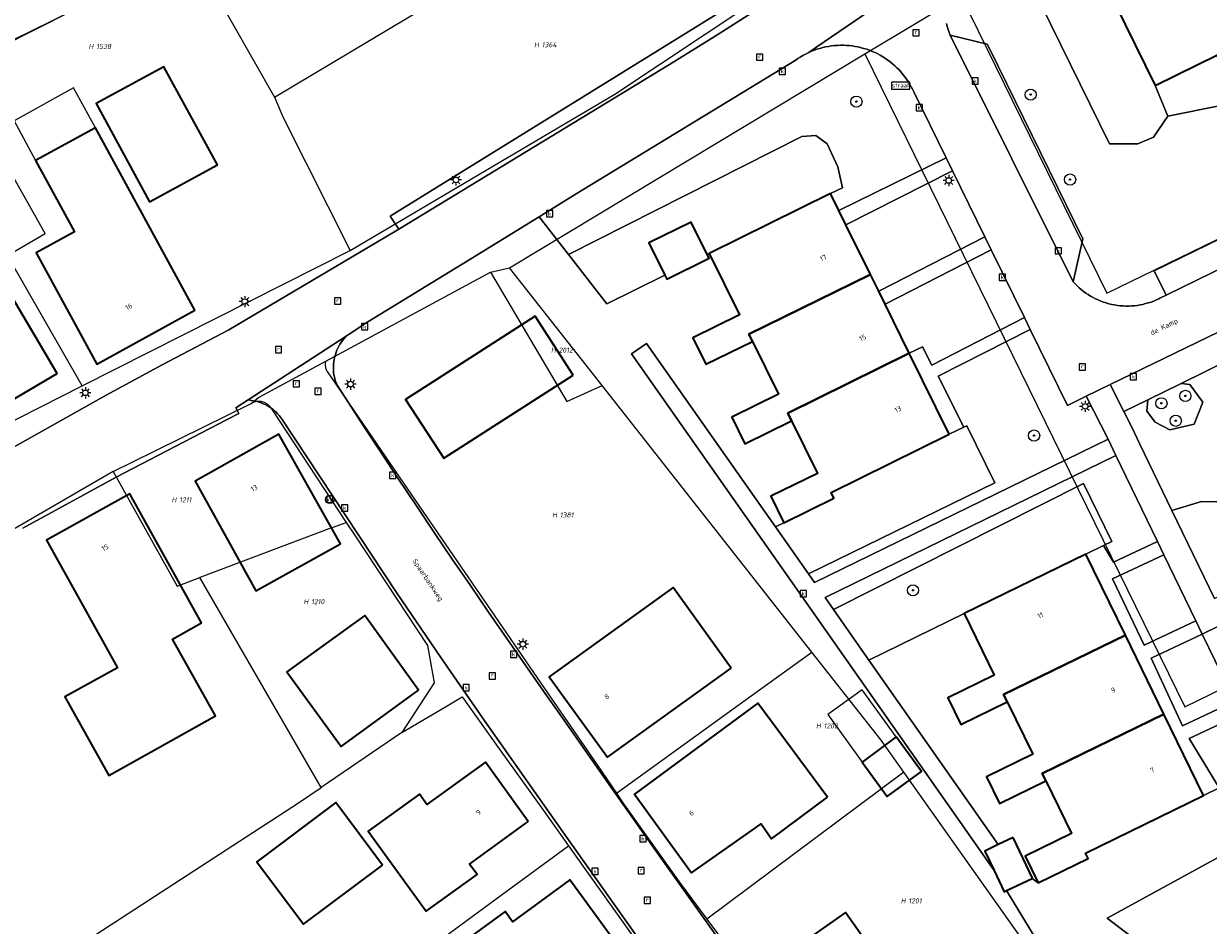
# Model space of a CAD drawing. Header units: metres. Extents: x 250001 to 257773, y 598992 to 609118.
# Tile 67 of 256: x 251333 to 251418, y 601519 to 601584. Entities that reach past the tile are written whole.
import ezdxf
from ezdxf.enums import TextEntityAlignment as Align
from ezdxf.lldxf.tags import DXFTag

# ---------------------------------------------------------------- set-up
doc = ezdxf.new("R2010")
doc.units = ezdxf.units.M
for name, color, linetype, lineweight in [('B-WE-GR-BOOM-S', 252, 'Continuous', 25), ('B-WE-GR-GROENVOORZIENING-GV', 252, 'Continuous', 18), ('B-WE-IE-TERREINAFSCHEIDING_KUNSTMATIG_HEKWERK-G', 252, 'IE-TERREINAFSCHEIDING-KUNSTMATIG', 18), ('B-WE-KG-GRENS_PERCEEL-G', 150, 'KG-PERCEEL', 18), ('B-WE-KG-GRENS_PERCEEL-S', 150, 'Continuous', 25), ('B-WE-KL-ET_LS_OV_LICHTMAST-S', 252, 'Continuous', 25), ('B-WE-OG-BEBOUWING-GV', 1, 'Continuous', 35), ('B-WE-OG-BEBOUWING-T18', 7, 'Continuous', 18), ('B-WE-OG-BEBOUWING_LUIFEL-GV', 1, 'Continuous', 18), ('B-WE-OG-TERREIN_ERF-GV', 7, 'Continuous', 18), ('B-WE-OG-TOPOGRAFIE-T18', 2, 'Continuous', 18), ('B-WE-OG-WATER_SLOOT-GV', 252, 'Continuous', 18), ('B-WE-RI-GWA_KOLK-S', 252, 'Continuous', 25), ('B-WE-RI-GWA_RIOOLPUT-S', 252, 'Continuous', 25), ('B-WE-VH-VERHARDING_GESLOTEN-GV', 252, 'Continuous', 18), ('B-WE-VH-VERHARDING_HALFVERHARDING-GV', 252, 'Continuous', 18), ('B-WE-VH-VERHARDING_OPEN-GV', 252, 'Continuous', 18), ('B-WE-VW-VERKEERSTEKEN_BORD-S', 252, 'Continuous', 25), ('B-WE-VW-VERKEERSTEKEN_DRAAGCONSTRUCTIE-S', 252, 'Continuous', 25), ('X-XX-AL-REFERENTIE-G', 7, 'Continuous', 18)]:
    doc.layers.add(name, color=color, linetype=linetype, lineweight=lineweight)
doc.styles.add('NLCS-ISO', font='NLCS-ISO.ttf')
doc.styles.add('NLCS-ISO-ANNOTATIEF-T18', font='NLCS-ISO.ttf', dxfattribs={"height": 1.8})
doc.styles.get("Standard").update_dxf_attribs({"font": 'NLCS-ISO.ttf'})
doc.linetypes.add('IE-TERREINAFSCHEIDING-KUNSTMATIG', pattern='A,4,[82,NLCS.shx,S=0.75,R=90,X=0,Y=0],4,-2', length=10)
tags = doc.linetypes.add('KG-PERCEEL', pattern='A,5.5,-2,["P",Standard,S=1.8,R=0,X=-0.5,Y=-0.9],-2,5.5,-2,[5,NLCS.SHX,S=0.75,R=0,X=0,Y=0],-2', length=19).pattern_tags.tags
tags[6] = DXFTag(74, 10)

# ---------------------------------------------------------------- blocks, each defined once
blk = doc.blocks.new('SKG-PERCEELNUMMER-SO')
at = {"style": 'NLCS-ISO', "oblique": 10, "flags": 1}
blk.add_attdef('GEMEENTECODE', text='', height=1.8, dxfattribs=at).set_placement((0, 2.55), align=Align.MIDDLE_CENTER)
at = {"style": 'NLCS-ISO', "oblique": 10}
blk.add_attdef('SECTIE', text='', height=1.8, dxfattribs=at).set_placement((-0.5, 0), align=Align.MIDDLE_RIGHT)
blk.add_attdef('PERCEELNUMMER', text='', height=1.8, dxfattribs=at).set_placement((0.5, 0), align=Align.MIDDLE_LEFT)
blk = doc.blocks.new('BS2021-132-Xref-KAD-20210617')
at = {"layer": 'B-WE-KG-GRENS_PERCEEL-G', "flags": 128}
for points in [[(251351.033, 601578.394), (251389.426, 601601.326), (251389.458, 601601.343)], [(251356.44, 601567.435), (251375.378, 601578.617), (251391.625, 601589.433), (251392.503, 601590.18), (251392.946, 601591.491), (251391.832, 601595.058), (251389.458, 601601.343)], [(251328.01, 601580.375), (251336.532, 601584.556), (251344.831, 601589.294)], [(251344.831, 601589.294), (251351.033, 601578.394)], [(251393.245, 601581.495), (251400.131, 601585.641)], [(251400.131, 601585.641), (251410.551, 601564.375)], [(251367.846, 601566.203), (251393.245, 601581.495)], [(251393.245, 601581.495), (251416.13, 601534.81)], [(251337.284, 601557.753), (251331.949, 601567.079), (251334.648, 601568.651), (251328.01, 601580.375)], [(251351.033, 601578.394), (251351.654, 601576.954), (251356.44, 601567.435)], [(251410.551, 601564.375), (251436.528, 601577.019), (251447.566, 601554.432), (251454.706, 601557.933), (251458.515, 601550.123), (251489.419, 601540.812), (251493.817, 601542.513)], [(251337.284, 601557.753), (251356.44, 601567.435)], [(251354.696, 601559.521), (251366.473, 601565.894)], [(251366.473, 601565.894), (251367.846, 601566.203)], [(251366.473, 601565.894), (251371.929, 601556.63)], [(251374.472, 601557.776), (251367.846, 601566.203)], [(251349.359, 601556.502), (251349.882, 601556.916), (251354.696, 601559.521)], [(251354.805, 601558.794), (251354.707, 601559.024), (251354.67, 601559.272), (251354.696, 601559.521)], [(251354.805, 601558.794), (251360.249, 601550.791), (251370.072, 601536.501), (251374.104, 601530.662), (251375.478, 601528.639)], [(251326.787, 601552.447), (251337.284, 601557.753)], [(251371.929, 601556.63), (251374.472, 601557.776)], [(251389.459, 601538.718), (251374.472, 601557.776)], [(251339.488, 601551.632), (251340.91, 601552.334), (251349.359, 601556.502)], [(251349.359, 601556.502), (251349.577, 601556.61), (251349.815, 601556.663), (251350.058, 601556.658), (251350.293, 601556.594), (251350.506, 601556.476), (251350.684, 601556.31), (251350.817, 601556.106)], [(251350.817, 601556.106), (251356.166, 601547.99)], [(251339.488, 601551.632), (251319.924, 601540.28)], [(251339.488, 601551.632), (251344.076, 601543.438), (251345.695, 601544.047)], [(251355.114, 601547.594), (251345.756, 601544.07), (251345.695, 601544.047)], [(251355.114, 601547.594), (251356.166, 601547.99)], [(251356.166, 601547.99), (251356.793, 601547.039), (251361.962, 601539.191)], [(251416.13, 601534.81), (251442.05, 601547.427), (251450.978, 601529.162)], [(251354.362, 601529.038), (251345.695, 601544.047)], [(251361.962, 601539.191), (251362.447, 601536.525), (251360.141, 601532.968)], [(251375.478, 601528.639), (251385.124, 601535.593), (251389.459, 601538.718)], [(251396.022, 601530.144), (251394.415, 601532.415), (251389.459, 601538.718)], [(251360.141, 601532.968), (251363.252, 601534.813), (251364.458, 601535.528)], [(251364.458, 601535.528), (251367.208, 601531.625), (251370.272, 601527.393), (251372.054, 601524.865)], [(251360.141, 601532.968), (251354.362, 601529.038)], [(251396.022, 601530.144), (251381.945, 601519.625)], [(251411.474, 601508.318), (251396.022, 601530.144)], [(251333.555, 601515.472), (251352.751, 601527.944), (251354.362, 601529.038)], [(251375.478, 601528.639), (251375.95, 601527.943), (251379.963, 601522.294), (251381.945, 601519.625)], [(251341.966, 601502.75), (251366.885, 601521.066), (251372.054, 601524.865)], [(251372.054, 601524.865), (251373.215, 601523.219), (251376.258, 601518.982), (251378.077, 601516.384)], [(251381.945, 601519.625), (251384.987, 601515.53)]]:
    blk.add_lwpolyline(points, dxfattribs=at)
at = {"layer": 'B-WE-KG-GRENS_PERCEEL-S', "xscale": 0.2, "yscale": 0.2, "zscale": 0.2}
for p, values in [((251370.042, 601582.146), {'PERCEELNUMMER': '1364', 'SECTIE': 'H'}), ((251338.189, 601582.026), {'PERCEELNUMMER': '1538', 'SECTIE': 'H'}), ((251371.248, 601560.313), {'PERCEELNUMMER': '2012', 'SECTIE': 'H'}), ((251344.125, 601549.605), {'PERCEELNUMMER': '1211', 'SECTIE': 'H'}), ((251371.335, 601548.523), {'PERCEELNUMMER': '1381', 'SECTIE': 'H'}), ((251353.555, 601542.325), {'PERCEELNUMMER': '1210', 'SECTIE': 'H'}), ((251390.195, 601533.435), {'PERCEELNUMMER': '1202', 'SECTIE': 'H'}), ((251396.259, 601520.927), {'PERCEELNUMMER': '1201', 'SECTIE': 'H'})]:
    blk.add_blockref('SKG-PERCEELNUMMER-SO', p, dxfattribs=at).add_auto_attribs(values)
blk = doc.blocks.new('SIE-WEG_VERKEERSBORD-SO')
at = {"color": 0, "linetype": 'ByBlock', "lineweight": 18}
blk.add_lwpolyline([(-1.125, -1.125), (1.125, -1.125), (1.125, 1.125), (-1.125, 1.125)], close=True, dxfattribs=at)
at = {"color": 0, "linetype": 'ByBlock', "lineweight": 18, "style": 'NLCS-ISO'}
blk.add_text('vb', height=1.5, dxfattribs=at).set_placement((0, 0), align=Align.MIDDLE_CENTER)
blk = doc.blocks.new('SIE-WEG_VERKEERSBORD_STRAATNAAM-SO')
at = {"color": 0, "linetype": 'ByBlock', "lineweight": 18}
blk.add_lwpolyline([(-3.25, -1.25), (3.25, -1.25), (3.25, 1.25), (-3.25, 1.25)], close=True, dxfattribs=at)
at = {"color": 0, "linetype": 'ByBlock', "lineweight": 18, "style": 'NLCS-ISO'}
blk.add_text('straat', height=1.5, dxfattribs=at).set_placement((0, 0.15), align=Align.MIDDLE_CENTER)
blk = doc.blocks.new('SIE-WEG_PAAL_VERKEERSBORD-SO')
at = {"color": 0, "linetype": 'ByBlock', "lineweight": 18}
blk.add_circle((0, 0), 1.5, dxfattribs=at)
at = {"color": 0, "linetype": 'ByBlock', "lineweight": 18, "style": 'NLCS-ISO'}
blk.add_text('vb', height=1.5, dxfattribs=at).set_placement((0, 0.13), align=Align.MIDDLE_CENTER)
blk = doc.blocks.new('SKL-ET_OV_LICHTMAST-SO')
at = {"color": 0, "linetype": 'ByBlock', "lineweight": 18}
for points in [[(-1.25, 0), (-2, 0)], [(-1.41, 1.41), (-0.88, 0.88)], [(0, 2), (0, 1.25)], [(0.88, 0.88), (1.41, 1.41)], [(2, 0), (1.25, 0)], [(-1.41, -1.41), (-0.88, -0.88)], [(0, -1.25), (0, -2)], [(0.88, -0.88), (1.41, -1.41)]]:
    blk.add_lwpolyline(points, dxfattribs=at)
blk.add_circle((0, 0), 1, dxfattribs=at)
blk = doc.blocks.new('SRI-KOLK-SO')
at = {"color": 0, "linetype": 'ByBlock', "lineweight": 18}
blk.add_lwpolyline([(-1.125, -1.125), (1.125, -1.125), (1.125, 1.125), (-1.125, 1.125)], close=True, dxfattribs=at)
at = {"color": 0, "linetype": 'ByBlock', "lineweight": 18, "style": 'NLCS-ISO'}
blk.add_text('k', height=1.5, dxfattribs=at).set_placement((0, 0), align=Align.MIDDLE_CENTER)
blk = doc.blocks.new('SRI-PUT_INSPECTIEPUT_RIOOLPUT-SO')
at = {"color": 0, "linetype": 'ByBlock', "lineweight": 18}
blk.add_lwpolyline([(-1.12, -1.12), (1.12, -1.12), (1.12, 1.12), (-1.12, 1.12)], close=True, dxfattribs=at)
at = {"color": 0, "linetype": 'ByBlock', "lineweight": 18, "style": 'NLCS-ISO'}
blk.add_text('r', height=1.5, dxfattribs=at).set_placement((0, 0.28), align=Align.MIDDLE_CENTER)
blk = doc.blocks.new('SGR-BOOM_01-SO')
at = {"linetype": 'ByBlock', "lineweight": 18}
h = blk.add_hatch(color=0, dxfattribs=at)
h.dxf.hatch_style = 1
edge = h.paths.add_edge_path()
edge.add_arc((0, 0), 0.25, 0, 360)
at = {"color": 0, "linetype": 'ByBlock', "lineweight": 18}
for radius in [2, 0.25]:
    blk.add_circle((0, 0), radius, dxfattribs=at)
blk = doc.blocks.new('BS2021-132-Xref-BGT-GRIJS-20210617-aangepast')
at = {"layer": 'B-WE-GR-GROENVOORZIENING-GV', "flags": 128}
for points in [[(251399.081, 601583.664), (251399.135, 601583.449), (251399.197, 601583.237), (251399.266, 601583.027), (251399.334, 601582.842), (251401.985, 601582.196), (251402.179, 601581.828), (251408.821, 601568.268), (251408.131, 601565.202), (251408.269, 601565.052), (251408.413, 601564.909), (251408.563, 601564.771), (251408.718, 601564.638), (251408.878, 601564.512), (251409.042, 601564.393), (251409.212, 601564.28), (251409.385, 601564.174), (251409.563, 601564.074), (251409.744, 601563.982), (251409.929, 601563.897), (251410.117, 601563.819), (251410.309, 601563.749), (251410.502, 601563.686), (251410.698, 601563.631), (251410.896, 601563.583), (251411.096, 601563.544), (251411.297, 601563.512), (251411.499, 601563.488), (251411.702, 601563.472), (251411.906, 601563.464), (251412.109, 601563.465), (251412.313, 601563.473), (251412.516, 601563.489), (251412.718, 601563.513), (251412.919, 601563.545), (251413.118, 601563.585), (251413.316, 601563.633), (251413.512, 601563.688), (251413.706, 601563.751), (251413.897, 601563.822), (251414.085, 601563.9), (251414.269, 601563.986), (251414.339, 601564.02), (251414.778, 601564.234), (251413.929, 601565.969), (251422.495, 601570.148)], [(251418.585, 601577.776), (251414.899, 601577.05), (251413.869, 601575.54), (251412.769, 601575.06), (251410.734, 601575.052), (251405.849, 601585.01)], [(251426.203, 601563.024), (251415.847, 601557.935), (251416.48, 601557.859), (251417.41, 601556.579), (251416.799, 601555.02), (251415.049, 601554.619), (251413.989, 601555.15), (251413.41, 601555.939), (251413.468, 601556.766), (251411.763, 601555.928), (251412.332, 601554.813), (251412.895, 601553.598), (251415.199, 601548.845), (251417.301, 601549.481), (251419.496, 601549.434)]]:
    blk.add_lwpolyline(points, dxfattribs=at)
for points in [[(251409.739, 601587.939), (251409.42, 601588.439), (251407.529, 601588.14), (251406.26, 601587.239), (251405.69, 601586.192), (251405.849, 601585.01), (251410.734, 601575.052), (251412.769, 601575.06), (251413.869, 601575.54), (251414.899, 601577.05), (251413.989, 601579.239)], [(251391.918, 601582.099), (251391.705, 601582.108), (251391.493, 601582.108), (251391.28, 601582.1), (251391.068, 601582.085), (251390.857, 601582.062), (251390.646, 601582.03), (251390.437, 601581.991), (251390.23, 601581.944), (251390.024, 601581.889), (251389.821, 601581.826), (251389.62, 601581.756), (251389.422, 601581.678), (251389.227, 601581.593), (251389.182, 601581.572), (251388.992, 601581.478), (251388.805, 601581.376), (251388.622, 601581.267), (251388.443, 601581.152), (251388.269, 601581.03), (251372.609, 601571.479), (251369.96, 601569.849), (251372.059, 601567.14), (251388.739, 601575.579), (251389.745, 601575.668), (251390.559, 601575.069), (251391.299, 601573.42), (251391.64, 601571.92), (251390.79, 601571.5), (251391.384, 601570.293), (251399.056, 601574.062), (251396.739, 601578.79), (251396.658, 601578.96), (251396.56, 601579.149), (251396.456, 601579.334), (251396.344, 601579.515), (251396.225, 601579.692), (251396.1, 601579.863), (251395.969, 601580.031), (251395.831, 601580.193), (251395.687, 601580.35), (251395.538, 601580.501), (251395.383, 601580.647), (251395.222, 601580.787), (251395.057, 601580.92), (251394.886, 601581.047), (251394.711, 601581.168), (251394.532, 601581.282), (251394.348, 601581.39), (251394.16, 601581.49), (251393.969, 601581.583), (251393.775, 601581.669), (251393.577, 601581.748), (251393.376, 601581.819), (251393.173, 601581.882), (251392.968, 601581.938), (251392.761, 601581.986), (251392.552, 601582.026), (251392.341, 601582.058), (251392.13, 601582.083)], [(251390.559, 601575.069), (251389.745, 601575.668), (251388.739, 601575.579), (251372.059, 601567.14), (251374.787, 601563.618), (251378.942, 601565.665), (251377.804, 601567.973), (251380.835, 601569.467), (251381.975, 601567.155), (251382.119, 601567.229), (251390.79, 601571.5), (251391.64, 601571.92), (251391.299, 601573.42)], [(251401.821, 601568.419), (251399.508, 601573.138), (251391.893, 601569.261), (251393.636, 601565.723), (251394.231, 601564.518)], [(251404.654, 601562.636), (251402.284, 601567.473), (251394.687, 601563.593), (251396.42, 601560.082), (251397.357, 601560.548), (251398.02, 601559.245)], [(251407.73, 601556.359), (251405.07, 601561.788), (251398.492, 601558.439), (251400.317, 601554.797), (251400.537, 601554.904), (251402.533, 601550.822), (251389.213, 601544.311), (251389.65, 601543.689), (251410.64, 601553.949), (251409.076, 601557.012)], [(251416.48, 601557.859), (251415.847, 601557.935), (251413.468, 601556.766), (251413.41, 601555.939), (251413.989, 601555.15), (251415.049, 601554.619), (251416.799, 601555.02), (251417.41, 601556.579)], [(251402.533, 601550.822), (251400.537, 601554.904), (251400.317, 601554.797), (251399.279, 601554.29), (251390.839, 601550.13), (251391.029, 601549.729), (251387.45, 601547.959), (251386.854, 601547.664), (251389.213, 601544.311)], [(251414.165, 601546.62), (251411.185, 601552.769), (251390.407, 601542.613), (251391.009, 601541.753), (251408.865, 601550.775), (251410.892, 601546.618), (251410.303, 601546.331), (251411.02, 601545.146)], [(251410.892, 601546.618), (251408.865, 601550.775), (251391.009, 601541.753), (251393.534, 601538.149), (251400.339, 601541.469), (251409.049, 601545.719), (251410.303, 601546.331)], [(251419.496, 601549.434), (251417.301, 601549.481), (251415.199, 601548.845), (251418.252, 601542.546), (251421.628, 601544.188), (251424.564, 601545.573), (251423.316, 601547.379), (251421.569, 601548.71)], [(251416.916, 601540.945), (251414.622, 601545.678), (251410.948, 601543.956), (251413.224, 601539.214)], [(251419.699, 601535.204), (251417.371, 601540.006), (251413.713, 601538.291), (251415.955, 601533.449)], [(251426.439, 601521.298), (251420.146, 601534.281), (251416.428, 601532.538), (251418.579, 601529.02), (251419.94, 601526.16), (251420.079, 601525.368), (251419.679, 601524.67), (251410.565, 601519.681), (251412.277, 601518.384), (251414.22, 601517.469), (251416.31, 601516.975), (251418.78, 601517.61)], [(251419.679, 601524.67), (251420.079, 601525.368), (251419.94, 601526.16), (251418.579, 601529.02), (251417.459, 601528.469), (251409.01, 601524.349), (251409.2, 601523.949), (251405.63, 601522.209), (251405.205, 601522.535), (251403.367, 601521.664), (251411.685, 601507.971), (251416.429, 601510.709), (251420.391, 601513.96), (251428.709, 601518.083), (251427.676, 601519.547), (251427.359, 601519.4), (251426.439, 601521.298), (251418.78, 601517.61), (251416.31, 601516.975), (251414.22, 601517.469), (251412.277, 601518.384), (251410.565, 601519.681)]]:
    blk.add_lwpolyline(points, close=True, dxfattribs=at)
at = {"layer": 'B-WE-IE-TERREINAFSCHEIDING_KUNSTMATIG_HEKWERK-G', "flags": 128}
blk.add_lwpolyline([(251359.299, 601569.9), (251394.98, 601591.979), (251381.627, 601613.643)], dxfattribs=at)
at = {"layer": 'B-WE-OG-BEBOUWING-GV', "flags": 128}
for points in [[(251419.782, 601582.052), (251415.535, 601590.745), (251411.991, 601589.029), (251410.992, 601588.546), (251409.739, 601587.939), (251413.989, 601579.239), (251418.41, 601581.39), (251420.029, 601578.06), (251421.94, 601578.979), (251420.329, 601582.319)], [(251346.95, 601573.55), (251343.13, 601580.569), (251338.279, 601577.939), (251342.089, 601570.91)], [(251345.329, 601563.16), (251338.227, 601576.202), (251333.955, 601573.876), (251336.74, 601568.762), (251334, 601567.27), (251338.329, 601559.3)], [(251391.384, 601570.293), (251390.79, 601571.5), (251382.119, 601567.229), (251384.279, 601562.829), (251380.94, 601561.189), (251381.869, 601559.3), (251385.209, 601560.939), (251384.958, 601561.449), (251393.636, 601565.723), (251391.893, 601569.261)], [(251381.975, 601567.155), (251380.835, 601569.467), (251377.804, 601567.973), (251378.942, 601565.665), (251379.075, 601565.395), (251382.106, 601566.889)], [(251394.231, 601564.518), (251393.636, 601565.723), (251384.958, 601561.449), (251385.209, 601560.939), (251387.059, 601557.16), (251383.73, 601555.52), (251384.66, 601553.619), (251388, 601555.26), (251387.732, 601555.803), (251396.42, 601560.082), (251394.687, 601563.593)], [(251335.5, 601558.64), (251331.739, 601565.03), (251323.63, 601560.26), (251327.39, 601553.869)], [(251372.39, 601558.53), (251369.67, 601562.75), (251360.399, 601556.79), (251363.14, 601552.579)], [(251399.279, 601554.29), (251396.42, 601560.082), (251387.732, 601555.803), (251388, 601555.26), (251389.85, 601551.5), (251386.51, 601549.859), (251387.45, 601547.959), (251391.029, 601549.729), (251390.839, 601550.13)], [(251355.75, 601546.459), (251351.35, 601554.3), (251345.369, 601550.949), (251349.709, 601543.109)], [(251345.822, 601540.812), (251340.69, 601550.041), (251334.721, 601546.722), (251339.799, 601537.589), (251336.049, 601535.53), (251339.2, 601529.89), (251346.82, 601534.16), (251343.742, 601539.644)], [(251411.871, 601539.93), (251409.049, 601545.719), (251400.339, 601541.469), (251402.489, 601537.069), (251399.17, 601535.449), (251400.1, 601533.55), (251403.42, 601535.17), (251403.163, 601535.681)], [(251383.69, 601537.579), (251379.54, 601543.329), (251370.679, 601536.939), (251374.85, 601531.199)], [(251361.339, 601536), (251357.489, 601541.339), (251351.92, 601537.31), (251355.79, 601531.979)], [(251414.628, 601534.276), (251411.871, 601539.93), (251403.163, 601535.681), (251403.42, 601535.17), (251405.26, 601531.41), (251401.929, 601529.79), (251402.859, 601527.889), (251406.176, 601529.503), (251405.921, 601530.028)], [(251390.571, 601528.337), (251385.579, 601535.069), (251376.769, 601528.55), (251380.859, 601522.93), (251385.818, 601526.447), (251386.575, 601525.366)], [(251417.459, 601528.469), (251414.628, 601534.276), (251405.921, 601530.028), (251406.176, 601529.503), (251406.19, 601529.51), (251408.029, 601525.739), (251404.7, 601524.119), (251405.63, 601522.209), (251409.2, 601523.949), (251409.01, 601524.349)], [(251395.49, 601532.665), (251393.058, 601530.854), (251394.846, 601528.381), (251397.3, 601530.176)], [(251369.179, 601526.599), (251366.119, 601530.839), (251361.92, 601527.81), (251361.39, 601528.55), (251357.739, 601525.92), (251361.88, 601520.189), (251365.519, 601522.81), (251364.98, 601523.55)], [(251358.765, 601523.487), (251355.419, 601527.952), (251349.773, 601523.721), (251353.119, 601519.256)], [(251403.841, 601525.461), (251402.778, 601524.951), (251401.828, 601524.495), (251402.493, 601523.091), (251403.204, 601521.587), (251403.367, 601521.664), (251405.205, 601522.535), (251405.226, 601522.545)], [(251375.22, 601518.219), (251372.149, 601522.439), (251368.049, 601519.439), (251367.519, 601520.18), (251359.339, 601514.18), (251361.45, 601511.31), (251363.088, 601509.083), (251367.628, 601512.423), (251368.049, 601511.849), (251371.66, 601514.5), (251371.13, 601515.219)], [(251395.916, 601514.345), (251391.853, 601520.101), (251386.671, 601516.443), (251390.734, 601510.687)]]:
    blk.add_lwpolyline(points, close=True, dxfattribs=at)
at = {"layer": 'B-WE-OG-BEBOUWING_LUIFEL-GV', "flags": 128}
for points in [[(251336.656, 601579.063), (251332.41, 601576.701), (251333.955, 601573.876), (251338.227, 601576.202)], [(251393.053, 601536.016), (251390.599, 601534.255), (251393.058, 601530.854), (251395.49, 601532.665)]]:
    blk.add_lwpolyline(points, close=True, dxfattribs=at)
at = {"layer": 'B-WE-OG-TERREIN_ERF-GV', "flags": 128}
for points in [[(251332.47, 601553.42), (251338.989, 601557.079), (251342.993, 601559.248), (251347.764, 601561.765), (251358.922, 601568.363), (251359.92, 601568.97), (251359.299, 601569.9), (251394.98, 601591.979), (251381.627, 601613.643), (251380.25, 601612.329), (251375.07, 601607.79), (251370.829, 601605.109), (251366.608, 601602.718), (251358.075, 601597.573), (251350.913, 601592.935), (251344.147, 601588.883), (251336.531, 601584.555), (251331.428, 601581.977)], [(251411.685, 601507.971), (251403.367, 601521.664), (251403.204, 601521.587), (251402.493, 601523.091), (251389.342, 601541.867), (251376.558, 601560.042), (251377.621, 601560.79), (251386.854, 601547.664), (251387.45, 601547.959), (251386.51, 601549.859), (251389.85, 601551.5), (251388, 601555.26), (251384.66, 601553.619), (251383.73, 601555.52), (251387.059, 601557.16), (251385.209, 601560.939), (251381.869, 601559.3), (251380.94, 601561.189), (251384.279, 601562.829), (251382.119, 601567.229), (251381.975, 601567.155), (251382.106, 601566.889), (251379.075, 601565.395), (251378.942, 601565.665), (251374.787, 601563.618), (251372.059, 601567.14), (251369.96, 601569.849), (251364.45, 601566.459), (251357.696, 601562.337), (251356.439, 601561.488), (251356.167, 601561.311), (251355.99, 601561.113), (251355.89, 601560.989), (251355.797, 601560.861), (251355.711, 601560.728), (251355.631, 601560.591), (251355.558, 601560.451), (251355.493, 601560.306), (251355.435, 601560.159), (251355.384, 601560.009), (251355.341, 601559.856), (251355.324, 601559.79), (251355.292, 601559.637), (251355.267, 601559.482), (251355.251, 601559.326), (251355.242, 601559.169), (251355.241, 601559.012), (251355.248, 601558.856), (251355.264, 601558.7), (251355.287, 601558.545), (251355.318, 601558.391), (251355.357, 601558.239), (251355.403, 601558.089), (251355.457, 601557.942), (251355.519, 601557.798), (251356.131, 601556.852), (251357.383, 601554.927), (251358.642, 601553.007), (251359.908, 601551.091), (251361.181, 601549.179), (251362.46, 601547.272), (251363.745, 601545.369), (251365.038, 601543.471), (251366.337, 601541.577), (251367.642, 601539.688), (251368.954, 601537.804), (251370.273, 601535.923), (251371.598, 601534.048), (251374.945, 601529.268), (251378.307, 601524.499), (251381.653, 601519.779), (251385.012, 601515.07)], [(251382.243, 601510.9), (251371.931, 601525.471), (251366.074, 601533.784), (251362.923, 601538.336), (251359.801, 601542.907), (251351.534, 601555.431), (251351.466, 601555.523), (251351.366, 601555.645), (251351.26, 601555.762), (251351.149, 601555.874), (251351.032, 601555.98), (251350.91, 601556.08), (251350.782, 601556.173), (251350.651, 601556.26), (251350.515, 601556.34), (251350.375, 601556.413), (251350.232, 601556.479), (251350.085, 601556.537), (251349.936, 601556.588), (251349.785, 601556.631), (251349.631, 601556.667), (251349.147, 601556.751), (251348.269, 601556.18), (251348.43, 601555.867), (251348.48, 601555.77), (251347.603, 601555.316), (251339.709, 601551.229), (251333.029, 601547.589)]]:
    blk.add_lwpolyline(points, dxfattribs=at)
for points in [[(251420.029, 601578.06), (251418.41, 601581.39), (251413.989, 601579.239), (251414.899, 601577.05), (251418.585, 601577.776), (251419.663, 601577.988)], [(251343.13, 601580.569), (251346.95, 601573.55), (251342.089, 601570.91), (251338.279, 601577.939)], [(251338.227, 601576.202), (251345.329, 601563.16), (251338.329, 601559.3), (251334, 601567.27), (251336.74, 601568.762), (251333.955, 601573.876)], [(251331.739, 601565.03), (251335.5, 601558.64), (251327.39, 601553.869), (251323.63, 601560.26)], [(251372.39, 601558.53), (251363.14, 601552.579), (251360.399, 601556.79), (251369.67, 601562.75)], [(251345.369, 601550.949), (251351.35, 601554.3), (251355.75, 601546.459), (251349.709, 601543.109)], [(251339.2, 601529.89), (251336.049, 601535.53), (251339.799, 601537.589), (251334.721, 601546.722), (251340.69, 601550.041), (251345.822, 601540.812), (251343.742, 601539.644), (251346.82, 601534.16)], [(251383.69, 601537.579), (251374.85, 601531.199), (251370.679, 601536.939), (251379.54, 601543.329)], [(251351.92, 601537.31), (251357.489, 601541.339), (251361.339, 601536), (251355.79, 601531.979)], [(251403.42, 601535.17), (251400.1, 601533.55), (251399.17, 601535.449), (251402.489, 601537.069), (251400.339, 601541.469), (251393.534, 601538.149), (251402.778, 601524.951), (251403.841, 601525.461), (251405.226, 601522.545), (251405.205, 601522.535), (251405.63, 601522.209), (251404.7, 601524.119), (251408.029, 601525.739), (251406.19, 601529.51), (251406.176, 601529.503), (251402.859, 601527.889), (251401.929, 601529.79), (251405.26, 601531.41)], [(251390.571, 601528.337), (251386.575, 601525.366), (251385.818, 601526.447), (251380.859, 601522.93), (251376.769, 601528.55), (251385.579, 601535.069)], [(251395.49, 601532.665), (251397.3, 601530.176), (251394.846, 601528.381), (251393.058, 601530.854)], [(251357.739, 601525.92), (251361.39, 601528.55), (251361.92, 601527.81), (251366.119, 601530.839), (251369.179, 601526.599), (251364.98, 601523.55), (251365.519, 601522.81), (251361.88, 601520.189)], [(251349.773, 601523.721), (251355.419, 601527.952), (251358.765, 601523.487), (251353.119, 601519.256)], [(251361.45, 601511.31), (251359.339, 601514.18), (251367.519, 601520.18), (251368.049, 601519.439), (251372.149, 601522.439), (251375.22, 601518.219), (251371.13, 601515.219), (251371.66, 601514.5), (251368.049, 601511.849), (251367.628, 601512.423), (251363.088, 601509.083)], [(251395.916, 601514.345), (251390.734, 601510.687), (251386.671, 601516.443), (251391.853, 601520.101)]]:
    blk.add_lwpolyline(points, close=True, dxfattribs=at)
at = {"layer": 'B-WE-OG-WATER_SLOOT-GV', "flags": 128}
blk.add_lwpolyline([(251331.428, 601581.977), (251336.531, 601584.555), (251344.147, 601588.883), (251350.913, 601592.935), (251358.075, 601597.573), (251366.608, 601602.718), (251370.829, 601605.109), (251375.07, 601607.79), (251380.25, 601612.329), (251381.627, 601613.643), (251382.443, 601614.422), (251383.39, 601615.326), (251384.096, 601616), (251384.609, 601616.489), (251393.869, 601623.329), (251400.179, 601628.689), (251407.239, 601634.939), (251414.779, 601643.069), (251420.239, 601649.479)], dxfattribs=at)
at = {"layer": 'B-WE-VH-VERHARDING_GESLOTEN-GV', "flags": 128}
for points in [[(251418.935, 601605.85), (251416.476, 601604.704), (251414.715, 601603.856), (251412.874, 601602.863), (251411.06, 601601.831), (251409.033, 601600.585), (251406.784, 601599.139), (251404.198, 601597.399), (251401.51, 601595.546), (251398.832, 601593.677), (251398.272, 601593.292), (251397.248, 601592.59), (251396.411, 601592.015), (251395.39, 601591.314), (251391.857, 601588.889), (251385.941, 601584.918), (251382.552, 601582.769), (251379.268, 601580.73), (251359.92, 601568.97), (251358.922, 601568.363), (251347.764, 601561.765), (251342.993, 601559.248), (251338.989, 601557.079), (251332.47, 601553.42)], [(251333.029, 601547.589), (251339.709, 601551.229), (251347.603, 601555.316), (251348.48, 601555.77), (251348.43, 601555.867), (251348.269, 601556.18), (251349.147, 601556.751), (251356.167, 601561.311), (251356.439, 601561.488), (251357.696, 601562.337), (251364.45, 601566.459), (251369.96, 601569.849), (251372.609, 601571.479), (251388.269, 601581.03), (251388.443, 601581.152), (251388.622, 601581.267), (251388.805, 601581.376), (251388.992, 601581.478), (251389.182, 601581.572), (251389.227, 601581.593), (251389.803, 601581.987), (251401.029, 601589.68)], [(251401.029, 601589.68), (251389.803, 601581.987), (251389.227, 601581.593), (251389.422, 601581.678), (251389.62, 601581.756), (251389.821, 601581.826), (251390.024, 601581.889), (251390.23, 601581.944), (251390.437, 601581.991), (251390.646, 601582.03), (251390.857, 601582.062), (251391.068, 601582.085), (251391.28, 601582.1), (251391.493, 601582.108), (251391.705, 601582.108), (251391.918, 601582.099), (251392.13, 601582.083), (251392.341, 601582.058), (251392.552, 601582.026), (251392.761, 601581.986), (251392.968, 601581.938), (251393.173, 601581.882), (251393.376, 601581.819), (251393.577, 601581.748), (251393.775, 601581.669), (251393.969, 601581.583), (251394.16, 601581.49), (251394.348, 601581.39), (251394.532, 601581.282), (251394.711, 601581.168), (251394.886, 601581.047), (251395.057, 601580.92), (251395.222, 601580.787), (251395.383, 601580.647), (251395.538, 601580.501), (251395.687, 601580.35), (251395.831, 601580.193), (251395.969, 601580.031), (251396.1, 601579.863), (251396.225, 601579.692), (251396.344, 601579.515), (251396.456, 601579.334), (251396.56, 601579.149), (251396.658, 601578.96), (251396.739, 601578.79), (251399.056, 601574.062), (251399.508, 601573.138), (251401.821, 601568.419), (251402.284, 601567.473), (251404.654, 601562.636), (251405.07, 601561.788), (251407.73, 601556.359), (251409.076, 601557.012), (251410.786, 601557.841), (251423.179, 601563.849)], [(251423.42, 601568.469), (251414.778, 601564.234), (251414.339, 601564.02), (251414.269, 601563.986), (251414.085, 601563.9), (251413.897, 601563.822), (251413.706, 601563.751), (251413.512, 601563.688), (251413.316, 601563.633), (251413.118, 601563.585), (251412.919, 601563.545), (251412.718, 601563.513), (251412.516, 601563.489), (251412.313, 601563.473), (251412.109, 601563.465), (251411.906, 601563.464), (251411.702, 601563.472), (251411.499, 601563.488), (251411.297, 601563.512), (251411.096, 601563.544), (251410.896, 601563.583), (251410.698, 601563.631), (251410.502, 601563.686), (251410.309, 601563.749), (251410.117, 601563.819), (251409.929, 601563.897), (251409.744, 601563.982), (251409.563, 601564.074), (251409.385, 601564.174), (251409.212, 601564.28), (251409.042, 601564.393), (251408.878, 601564.512), (251408.718, 601564.638), (251408.563, 601564.771), (251408.413, 601564.909), (251408.269, 601565.052), (251408.131, 601565.202), (251399.334, 601582.842), (251399.266, 601583.027), (251399.197, 601583.237), (251399.135, 601583.449), (251399.081, 601583.664)]]:
    blk.add_lwpolyline(points, dxfattribs=at)
at = {"layer": 'B-WE-VH-VERHARDING_HALFVERHARDING-GV', "flags": 128}
blk.add_lwpolyline([(251379.268, 601580.73), (251382.552, 601582.769), (251385.941, 601584.918), (251391.857, 601588.889), (251395.39, 601591.314), (251396.411, 601592.015), (251396.032, 601592.63), (251394.98, 601591.979), (251359.299, 601569.9), (251359.92, 601568.97)], close=True, dxfattribs=at)
at = {"layer": 'B-WE-VH-VERHARDING_OPEN-GV', "flags": 128}
for points in [[(251401.985, 601582.196), (251399.334, 601582.842), (251408.131, 601565.202), (251408.821, 601568.268), (251402.179, 601581.828)], [(251399.508, 601573.138), (251399.056, 601574.062), (251391.384, 601570.293), (251391.893, 601569.261)], [(251432.448, 601572.824), (251431.619, 601574.599), (251423.323, 601570.552), (251422.739, 601570.267), (251422.495, 601570.148), (251413.929, 601565.969), (251414.778, 601564.234), (251423.42, 601568.469), (251425.29, 601569.359)], [(251402.284, 601567.473), (251401.821, 601568.419), (251394.231, 601564.518), (251394.687, 601563.593)], [(251430.892, 601566.381), (251430.548, 601566.384), (251430.203, 601566.37), (251429.86, 601566.34), (251429.519, 601566.295), (251429.18, 601566.233), (251428.844, 601566.156), (251426.474, 601565.408), (251424.51, 601564.469), (251423.179, 601563.849), (251410.786, 601557.841), (251411.763, 601555.928), (251413.468, 601556.766), (251415.847, 601557.935), (251426.203, 601563.024), (251428.876, 601564.011), (251431.313, 601564.181), (251431.248, 601566.362), (251431.236, 601566.363)], [(251405.07, 601561.788), (251404.654, 601562.636), (251398.02, 601559.245), (251397.357, 601560.548), (251396.42, 601560.082), (251399.279, 601554.29), (251400.317, 601554.797), (251398.492, 601558.439)], [(251411.185, 601552.769), (251410.64, 601553.949), (251389.65, 601543.689), (251389.213, 601544.311), (251386.854, 601547.664), (251377.621, 601560.79), (251376.558, 601560.042), (251389.342, 601541.867), (251402.493, 601523.091), (251401.828, 601524.495), (251402.778, 601524.951), (251393.534, 601538.149), (251391.009, 601541.753), (251390.407, 601542.613)], [(251414.622, 601545.678), (251414.165, 601546.62), (251411.02, 601545.146), (251410.303, 601546.331), (251409.049, 601545.719), (251411.871, 601539.93), (251414.628, 601534.276), (251417.459, 601528.469), (251418.579, 601529.02), (251416.428, 601532.538), (251420.146, 601534.281), (251419.699, 601535.204), (251415.955, 601533.449), (251413.713, 601538.291), (251417.371, 601540.006), (251416.916, 601540.945), (251413.224, 601539.214), (251410.948, 601543.956)], [(251418.809, 601540.14), (251418.584, 601540.595), (251417.371, 601540.006), (251419.699, 601535.204), (251420.146, 601534.281), (251426.439, 601521.298), (251427.359, 601519.4), (251427.676, 601519.547), (251429.95, 601520.599), (251448.763, 601529.791), (251448.197, 601530.962), (251427.97, 601521.18), (251421.643, 601534.275), (251421.642, 601534.278)]]:
    blk.add_lwpolyline(points, close=True, dxfattribs=at)
for points in [[(251385.012, 601515.07), (251381.653, 601519.779), (251378.307, 601524.499), (251374.945, 601529.268), (251371.598, 601534.048), (251370.273, 601535.923), (251368.954, 601537.804), (251367.642, 601539.688), (251366.337, 601541.577), (251365.038, 601543.471), (251363.745, 601545.369), (251362.46, 601547.272), (251361.181, 601549.179), (251359.908, 601551.091), (251358.642, 601553.007), (251357.383, 601554.927), (251356.131, 601556.852), (251355.519, 601557.798), (251355.457, 601557.942), (251355.403, 601558.089), (251355.357, 601558.239), (251355.318, 601558.391), (251355.287, 601558.545), (251355.264, 601558.7), (251355.248, 601558.856), (251355.241, 601559.012), (251355.242, 601559.169), (251355.251, 601559.326), (251355.267, 601559.482), (251355.292, 601559.637), (251355.324, 601559.79), (251355.341, 601559.856), (251355.384, 601560.009), (251355.435, 601560.159), (251355.493, 601560.306), (251355.558, 601560.451), (251355.631, 601560.591), (251355.711, 601560.728), (251355.797, 601560.861), (251355.89, 601560.989), (251355.99, 601561.113), (251356.167, 601561.311), (251349.147, 601556.751), (251349.631, 601556.667), (251349.785, 601556.631), (251349.936, 601556.588), (251350.085, 601556.537), (251350.232, 601556.479), (251350.375, 601556.413), (251350.515, 601556.34), (251350.651, 601556.26), (251350.782, 601556.173), (251350.91, 601556.08), (251351.032, 601555.98), (251351.149, 601555.874), (251351.26, 601555.762), (251351.366, 601555.645), (251351.466, 601555.523), (251351.534, 601555.431), (251359.801, 601542.907), (251362.923, 601538.336), (251366.074, 601533.784), (251371.931, 601525.471), (251382.243, 601510.9)], [(251418.252, 601542.546), (251415.199, 601548.845), (251412.895, 601553.598), (251412.332, 601554.813), (251411.763, 601555.928), (251410.786, 601557.841), (251409.076, 601557.012), (251410.64, 601553.949), (251411.185, 601552.769), (251414.165, 601546.62), (251414.622, 601545.678), (251416.916, 601540.945), (251417.371, 601540.006), (251418.584, 601540.595)]]:
    blk.add_lwpolyline(points, dxfattribs=at)
at = {"layer": 'B-WE-GR-BOOM-S', "xscale": 0.2, "yscale": 0.2, "zscale": 0.2}
for p in [(251405.1, 601578.58), (251392.64, 601578.08), (251407.92, 601572.51), (251414.45, 601556.51), (251416.16, 601557.04), (251415.47, 601555.26), (251405.347, 601554.2), (251396.688, 601543.137)]:
    blk.add_blockref('SGR-BOOM_01-SO', p, dxfattribs=at)
at = {"layer": 'B-WE-KL-ET_LS_OV_LICHTMAST-S', "xscale": 0.2, "yscale": 0.2, "zscale": 0.2}
for p in [(251364.008, 601572.478), (251399.24, 601572.44), (251348.91, 601563.78), (251356.471, 601557.88), (251337.512, 601557.255), (251408.99, 601556.29), (251368.792, 601539.282)]:
    blk.add_blockref('SKL-ET_OV_LICHTMAST-SO', p, dxfattribs=at)
at = {"layer": 'B-WE-RI-GWA_KOLK-S', "xscale": 0.2, "yscale": 0.2, "zscale": 0.2}
for p in [(251387.34, 601580.25), (251401.13, 601579.55), (251397.13, 601577.65), (251370.7, 601570.06), (251407.07, 601567.41), (251403.07, 601565.52), (251357.49, 601561.98), (251412.44, 601558.41), (251359.489, 601551.361), (251356.041, 601549.032), (251388.84, 601542.9), (251368.134, 601538.557), (251364.737, 601536.18), (251377.379, 601525.377), (251373.95, 601523.038)]:
    blk.add_blockref('SRI-KOLK-SO', p, dxfattribs=at)
at = {"layer": 'B-WE-RI-GWA_RIOOLPUT-S', "xscale": 0.2, "yscale": 0.2, "zscale": 0.2}
for p in [(251396.9, 601583), (251385.73, 601581.26), (251355.55, 601563.83), (251351.32, 601560.35), (251408.8, 601559.1), (251352.6, 601557.9), (251354.15, 601557.37), (251366.6, 601537), (251377.25, 601523.08), (251377.69, 601520.96)]:
    blk.add_blockref('SRI-PUT_INSPECTIEPUT_RIOOLPUT-SO', p, dxfattribs=at)
at = {"layer": 'B-WE-VW-VERKEERSTEKEN_BORD-S', "xscale": 0.2, "yscale": 0.2, "zscale": 0.2}
for name, p in [('SIE-WEG_VERKEERSBORD_STRAATNAAM-SO', (251395.807, 601579.21)), ('SIE-WEG_VERKEERSBORD-SO', (251354.991, 601549.632))]:
    blk.add_blockref(name, p, dxfattribs=at)
at = {"layer": 'B-WE-VW-VERKEERSTEKEN_DRAAGCONSTRUCTIE-S', "xscale": 0.2, "yscale": 0.2, "zscale": 0.2}
blk.add_blockref('SIE-WEG_PAAL_VERKEERSBORD-SO', (251354.991, 601549.632), dxfattribs=at)
at = {"layer": 'B-WE-OG-BEBOUWING-T18', "style": 'NLCS-ISO-ANNOTATIEF-T18'}
for s, rotation, p in [('17', 26.2, (251390.267, 601566.903)), ('16', 28.9, (251340.622, 601563.419)), ('15', 26.2, (251393.084, 601561.194)), ('13', 26.3, (251395.608, 601556.079)), ('13', 29.3, (251349.581, 601550.443)), ('15', 29, (251338.92, 601546.197)), ('11', 26, (251405.79, 601541.347)), ('8', 36, (251374.787, 601535.539)), ('9', 26, (251411.002, 601536.007)), ('7', 26, (251413.796, 601530.277)), ('9', 35.8, (251365.622, 601527.256)), ('6', 36, (251380.835, 601527.211))]:
    blk.add_text(s, height=0.36, rotation=rotation, dxfattribs=at).set_placement(p, align=Align.MIDDLE)
at = {"layer": 'B-WE-OG-TOPOGRAFIE-T18', "style": 'NLCS-ISO-ANNOTATIEF-T18'}
for s, rotation, p in [('de Kamp', 26, (251414.652, 601561.941)), ('Spaarbankweg', 303.8, (251361.962, 601543.854))]:
    blk.add_text(s, height=0.36, rotation=rotation, dxfattribs=at).set_placement(p, align=Align.MIDDLE)

msp = doc.modelspace()

# ---------------------------------------------------------------- block references
at = {"layer": 'X-XX-AL-REFERENTIE-G'}
for name in ['BS2021-132-Xref-BGT-GRIJS-20210617-aangepast', 'BS2021-132-Xref-KAD-20210617']:
    msp.add_blockref(name, (0, 0), dxfattribs=at)

doc.saveas('drawing.dxf')
